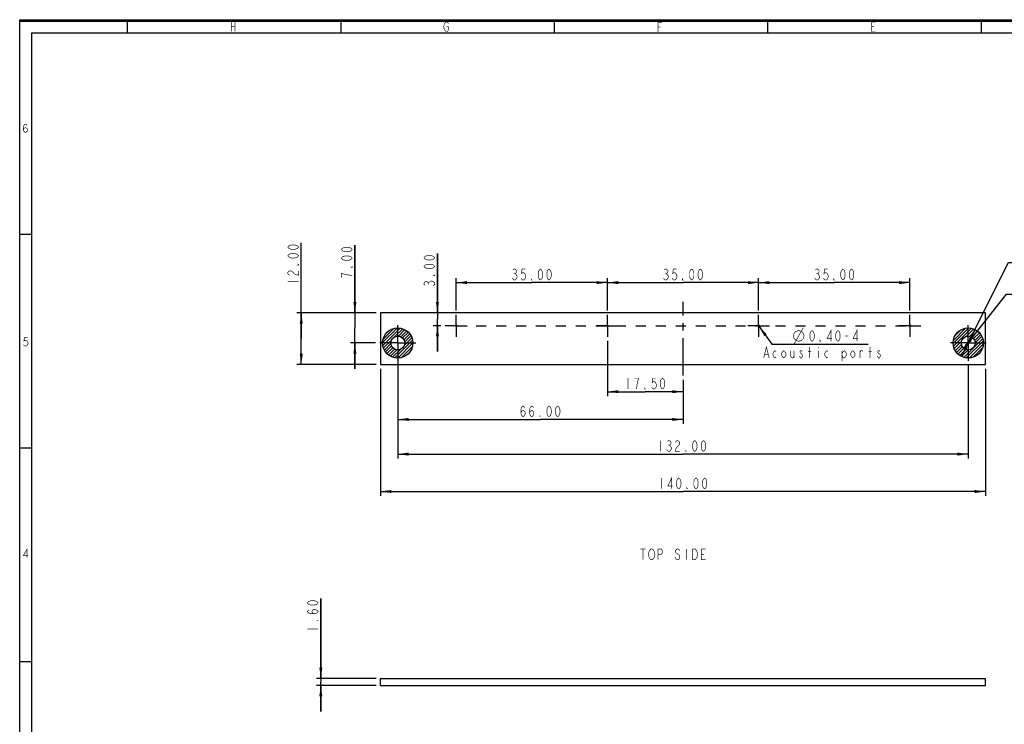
# Model space of a CAD drawing. Header units: millimetres. Extents: x 0 to 420, y 0 to 297.
# Tile 2 of 11: x 0 to 228, y 134 to 297. Entities that reach past the tile are written whole.
import ezdxf

# ---------------------------------------------------------------- set-up
doc = ezdxf.new("R2010")
doc.units = ezdxf.units.MM
doc.header["$LTSCALE"] = 23.1
doc.linetypes.add('CENTER', pattern=[0.6, 0.375, -0.075, 0.075, -0.075])
doc.linetypes.add('DOT', pattern=[0.2, 0.1, -0.1])
doc.layers.get('0').update_dxf_attribs({"linetype": 'CONTINUOUS'})
for name, color, linetype in [('02___PRT_ALL_AXES', 7, 'CONTINUOUS'), ('02__ASM_ALL_AXES', 7, 'CONTINUOUS'), ('03___PRT_ALL_CURVES', 7, 'CONTINUOUS')]:
    doc.layers.add(name, color=color, linetype=linetype)
doc.styles.get("Standard").update_dxf_attribs({"font": 'txt', "width": 0.8})
doc.dimstyles.new('DIMSTYLE_1', dxfattribs={"dimtxt": 2.5, "dimasz": 2.5, "dimexe": 1, "dimexo": 1, "dimtad": 1, "dimzin": 0, "dimdsep": 46, "dimtxsty": 'STANDARD', "dimblk": '_FILLED', "dimblk1": '_FILLED', "dimblk2": '_FILLED', "dimcen": 0.09, "dimadec": 0, "dimazin": 0, "dimtp": 0.01, "dimtm": 0.01, "dimtfac": 1, "dimtofl": 0, "dimtmove": 0, "dimatfit": 3, "dimldrblk": '_FILLED', "dimfxl": 1, "dimtolj": 1, "dimtzin": 0, "dimarcsym": 0})
doc.dimstyles.new('DIMSTYLE_2', dxfattribs={"dimtxt": 2.5, "dimasz": 2.5, "dimexe": 1, "dimexo": 1, "dimtad": 1, "dimzin": 0, "dimdsep": 46, "dimtxsty": 'STANDARD', "dimblk": '_FILLED', "dimblk1": '_FILLED', "dimblk2": '_FILLED', "dimcen": 0.09, "dimadec": 0, "dimazin": 0, "dimtp": 0.01, "dimtm": 0.01, "dimtfac": 1, "dimtmove": 0, "dimatfit": 2, "dimldrblk": '_FILLED', "dimfxl": 1, "dimtolj": 1, "dimtzin": 0, "dimarcsym": 0})

# ---------------------------------------------------------------- blocks, each defined once
blk = doc.blocks.new('_FILLED')
at = {"color": 0, "linetype": 'BYBLOCK'}
blk.add_solid([(0, 0), (-1, 0.14), (-1, -0.14)], dxfattribs=at)
blk = doc.blocks.new('*D0')
at = {"color": 2, "linetype": 'CONTINUOUS'}
for p, q in [((69.68, 144.6), (69.68, 163.1)), ((69.68, 163.1), (69.68, 143.8)), ((82.48, 144.6), (68.68, 144.6)), ((69.68, 137), (69.68, 143.8)), ((82.48, 143), (68.68, 143)), ((69.68, 143), (69.68, 137))]:
    blk.add_line(p, q, dxfattribs=at)
at = {"color": 2, "linetype": 'CONTINUOUS', "xscale": 2.5, "yscale": 2.5, "zscale": 2.5}
for p, rotation in [((69.68, 144.6), 270), ((69.68, 143), 90)]:
    blk.add_blockref('_FILLED', p, dxfattribs=dict(at, rotation=rotation))
blk = doc.blocks.new('*D1')
at = {"color": 2, "linetype": 'CONTINUOUS'}
for p, q in [((100.98, 229.77), (100.98, 237.19)), ((135.98, 229.77), (135.98, 237.19)), ((100.98, 236.19), (118.48, 236.19)), ((135.98, 236.19), (118.48, 236.19))]:
    blk.add_line(p, q, dxfattribs=at)
at = {"color": 2, "linetype": 'CONTINUOUS', "xscale": 2.5, "yscale": 2.5, "zscale": 2.5, "rotation": 180}
blk.add_blockref('_FILLED', (100.98, 236.19), dxfattribs=at)
at = {"color": 2, "linetype": 'CONTINUOUS', "xscale": 2.5, "yscale": 2.5, "zscale": 2.5}
blk.add_blockref('_FILLED', (135.98, 236.19), dxfattribs=at)
blk = doc.blocks.new('*D2')
at = {"color": 2, "linetype": 'CONTINUOUS'}
for p, q in [((135.98, 229.77), (135.98, 237.19)), ((170.98, 229.77), (170.98, 237.19)), ((135.98, 236.19), (153.48, 236.19)), ((170.98, 236.19), (153.48, 236.19))]:
    blk.add_line(p, q, dxfattribs=at)
at = {"color": 2, "linetype": 'CONTINUOUS', "xscale": 2.5, "yscale": 2.5, "zscale": 2.5, "rotation": 180}
blk.add_blockref('_FILLED', (135.98, 236.19), dxfattribs=at)
at = {"color": 2, "linetype": 'CONTINUOUS', "xscale": 2.5, "yscale": 2.5, "zscale": 2.5}
blk.add_blockref('_FILLED', (170.98, 236.19), dxfattribs=at)
blk = doc.blocks.new('*D3')
at = {"color": 2, "linetype": 'CONTINUOUS'}
for p, q in [((170.98, 229.77), (170.98, 237.19)), ((205.98, 229.77), (205.98, 237.19)), ((170.98, 236.19), (188.48, 236.19)), ((205.98, 236.19), (188.48, 236.19))]:
    blk.add_line(p, q, dxfattribs=at)
at = {"color": 2, "linetype": 'CONTINUOUS', "xscale": 2.5, "yscale": 2.5, "zscale": 2.5, "rotation": 180}
blk.add_blockref('_FILLED', (170.98, 236.19), dxfattribs=at)
at = {"color": 2, "linetype": 'CONTINUOUS', "xscale": 2.5, "yscale": 2.5, "zscale": 2.5}
blk.add_blockref('_FILLED', (205.98, 236.19), dxfattribs=at)
blk = doc.blocks.new('*D4')
at = {"color": 2, "linetype": 'CONTINUOUS'}
for p, q in [((135.98, 222.69), (135.98, 209.96)), ((153.48, 213.69), (153.48, 209.96)), ((135.98, 210.96), (144.73, 210.96)), ((153.48, 210.96), (144.73, 210.96))]:
    blk.add_line(p, q, dxfattribs=at)
at = {"color": 2, "linetype": 'CONTINUOUS', "xscale": 2.5, "yscale": 2.5, "zscale": 2.5, "rotation": 180}
blk.add_blockref('_FILLED', (135.98, 210.96), dxfattribs=at)
at = {"color": 2, "linetype": 'CONTINUOUS', "xscale": 2.5, "yscale": 2.5, "zscale": 2.5}
blk.add_blockref('_FILLED', (153.48, 210.96), dxfattribs=at)
blk = doc.blocks.new('*D5')
at = {"color": 2, "linetype": 'CONTINUOUS'}
for p, q in [((96.66, 229.23), (96.66, 242.94)), ((96.66, 242.94), (96.66, 227.73)), ((97.44, 226.23), (95.66, 226.23)), ((96.66, 220.23), (96.66, 227.73)), ((96.66, 226.23), (96.66, 220.23))]:
    blk.add_line(p, q, dxfattribs=at)
at = {"color": 2, "linetype": 'CONTINUOUS', "xscale": 2.5, "yscale": 2.5, "zscale": 2.5}
for p, rotation in [((96.66, 229.23), 270), ((96.66, 226.23), 90)]:
    blk.add_blockref('_FILLED', p, dxfattribs=dict(at, rotation=rotation))
blk = doc.blocks.new('*D6')
at = {"color": 2, "linetype": 'CONTINUOUS'}
for p, q in [((87.48, 221.23), (87.48, 195.52)), ((219.48, 217.09), (219.48, 195.52)), ((87.48, 196.52), (153.48, 196.52)), ((219.48, 196.52), (153.48, 196.52))]:
    blk.add_line(p, q, dxfattribs=at)
at = {"color": 2, "linetype": 'CONTINUOUS', "xscale": 2.5, "yscale": 2.5, "zscale": 2.5, "rotation": 180}
blk.add_blockref('_FILLED', (87.48, 196.52), dxfattribs=at)
at = {"color": 2, "linetype": 'CONTINUOUS', "xscale": 2.5, "yscale": 2.5, "zscale": 2.5}
blk.add_blockref('_FILLED', (219.48, 196.52), dxfattribs=at)
blk = doc.blocks.new('*D7')
at = {"color": 2, "linetype": 'CONTINUOUS'}
for p, q in [((83.48, 216.23), (83.48, 186.87)), ((223.48, 216.23), (223.48, 186.87)), ((83.48, 187.87), (153.48, 187.87)), ((223.48, 187.87), (153.48, 187.87))]:
    blk.add_line(p, q, dxfattribs=at)
at = {"color": 2, "linetype": 'CONTINUOUS', "xscale": 2.5, "yscale": 2.5, "zscale": 2.5, "rotation": 180}
blk.add_blockref('_FILLED', (83.48, 187.87), dxfattribs=at)
at = {"color": 2, "linetype": 'CONTINUOUS', "xscale": 2.5, "yscale": 2.5, "zscale": 2.5}
blk.add_blockref('_FILLED', (223.48, 187.87), dxfattribs=at)
blk = doc.blocks.new('*D8')
at = {"color": 2, "linetype": 'CONTINUOUS'}
for p, q in [((219.48, 222.23), (228.83, 240.81)), ((228.83, 240.81), (247.16, 240.81)), ((247.16, 240.81), (231.83, 240.81)), ((221.05, 225.35), (219.48, 222.23)), ((217.91, 219.1), (219.48, 222.23))]:
    blk.add_line(p, q, dxfattribs=at)
at = {"color": 2, "linetype": 'CONTINUOUS', "xscale": 2.5, "yscale": 2.5, "zscale": 2.5}
for p, rotation in [((221.05, 225.35), 63.3002350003), ((217.91, 219.1), 243.3002350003)]:
    blk.add_blockref('_FILLED', p, dxfattribs=dict(at, rotation=rotation))
blk = doc.blocks.new('*D9')
at = {"color": 2, "linetype": 'CONTINUOUS'}
for p, q in [((219.48, 222.23), (228.34, 233.52)), ((228.34, 233.52), (246.68, 233.52)), ((246.68, 233.52), (231.34, 233.52)), ((220.47, 223.49), (219.48, 222.23)), ((218.49, 220.97), (219.48, 222.23))]:
    blk.add_line(p, q, dxfattribs=at)
at = {"color": 2, "linetype": 'CONTINUOUS', "xscale": 2.5, "yscale": 2.5, "zscale": 2.5}
for p, rotation in [((220.47, 223.49), 51.8833175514), ((218.49, 220.97), 231.8833175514)]:
    blk.add_blockref('_FILLED', p, dxfattribs=dict(at, rotation=rotation))
blk = doc.blocks.new('*D10')
at = {"color": 2, "linetype": 'CONTINUOUS'}
for p, q in [((87.48, 217.09), (87.48, 203.54)), ((153.48, 213.69), (153.48, 203.54)), ((87.48, 204.54), (120.48, 204.54)), ((153.48, 204.54), (120.48, 204.54))]:
    blk.add_line(p, q, dxfattribs=at)
at = {"color": 2, "linetype": 'CONTINUOUS', "xscale": 2.5, "yscale": 2.5, "zscale": 2.5, "rotation": 180}
blk.add_blockref('_FILLED', (87.48, 204.54), dxfattribs=at)
at = {"color": 2, "linetype": 'CONTINUOUS', "xscale": 2.5, "yscale": 2.5, "zscale": 2.5}
blk.add_blockref('_FILLED', (153.48, 204.54), dxfattribs=at)
blk = doc.blocks.new('*D11')
at = {"color": 2, "linetype": 'CONTINUOUS'}
for p, q in [((171.1, 226.06), (174, 221.98)), ((174, 221.98), (177, 221.98)), ((177, 221.98), (196.33, 221.98))]:
    blk.add_line(p, q, dxfattribs=at)
at = {"color": 2, "linetype": 'CONTINUOUS', "xscale": 2.5, "yscale": 2.5, "zscale": 2.5, "rotation": 125.3928374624}
blk.add_blockref('_FILLED', (171.1, 226.06), dxfattribs=at)
blk = doc.blocks.new('*D12')
at = {"color": 2, "linetype": 'CONTINUOUS'}
for p, q in [((77.56, 229.23), (77.56, 244.85)), ((77.56, 244.85), (77.56, 225.73)), ((82.48, 229.23), (76.56, 229.23)), ((77.56, 216.23), (77.56, 225.73)), ((82.34, 222.23), (76.56, 222.23)), ((77.56, 222.23), (77.56, 216.23))]:
    blk.add_line(p, q, dxfattribs=at)
at = {"color": 2, "linetype": 'CONTINUOUS', "xscale": 2.5, "yscale": 2.5, "zscale": 2.5}
for p, rotation in [((77.56, 229.23), 270), ((77.56, 222.23), 90)]:
    blk.add_blockref('_FILLED', p, dxfattribs=dict(at, rotation=rotation))
blk = doc.blocks.new('*D22')
at = {"color": 2, "linetype": 'CONTINUOUS'}
for p, q in [((65.15, 223.23), (65.15, 245.4)), ((82.48, 229.23), (64.15, 229.23)), ((65.15, 229.23), (65.15, 223.23)), ((65.15, 217.23), (65.15, 223.23)), ((82.48, 217.23), (64.15, 217.23))]:
    blk.add_line(p, q, dxfattribs=at)
at = {"color": 2, "linetype": 'CONTINUOUS', "xscale": 2.5, "yscale": 2.5, "zscale": 2.5}
for p, rotation in [((65.15, 229.23), 90), ((65.15, 217.23), 270)]:
    blk.add_blockref('_FILLED', p, dxfattribs=dict(at, rotation=rotation))

msp = doc.modelspace()

# ---------------------------------------------------------------- linework, layer by layer
at = {"color": 7, "linetype": 'CONTINUOUS', "true_color": 0xf5f5f5}
for p, q in [((0, 0), (0, 297)), ((0, 297), (420, 297)), ((0.038, 0.358), (0.038, 296.671)), ((0.038, 296.671), (419.978, 296.671)), ((24.894, 296.671), (24.894, 293.928)), ((74.279, 296.671), (74.279, 293.928)), ((123.665, 296.671), (123.665, 293.928)), ((173.05, 296.671), (173.05, 293.928)), ((222.436, 296.671), (222.436, 293.928)), ((2.782, 3.102), (2.782, 293.928)), ((2.782, 293.928), (417.234, 293.928)), ((2.782, 247.286), (0.038, 247.286)), ((2.782, 197.9), (0.038, 197.9)), ((2.782, 148.515), (0.038, 148.515))]:
    msp.add_line(p, q, dxfattribs=at)
at = {"color": 7, "linetype": 'CONTINUOUS'}
for p, q in [((83.482, 229.228), (83.482, 217.228)), ((223.482, 229.228), (83.482, 229.228)), ((223.482, 217.228), (223.482, 229.228)), ((83.482, 217.228), (223.482, 217.228)), ((83.482, 143), (83.482, 144.6)), ((83.482, 144.6), (223.482, 144.6)), ((223.482, 143), (223.482, 144.6)), ((83.482, 143), (223.482, 143))]:
    msp.add_line(p, q, dxfattribs=at)
at = {"color": 2, "linetype": 'CONTINUOUS'}
for p, q in [((83.983, 222.307), (87.403, 225.727)), ((84.031, 221.648), (88.062, 225.679)), ((84.101, 223.132), (86.577, 225.609)), ((215.985, 222.08), (219.629, 225.724)), ((216.036, 222.838), (218.872, 225.674)), ((216.068, 221.456), (220.254, 225.642)), ((86.73, 223.64), (88.626, 225.536)), ((87.619, 223.822), (89.119, 225.321)), ((88.174, 223.67), (89.553, 225.049)), ((88.592, 223.38), (89.935, 224.724)), ((88.896, 222.977), (90.267, 224.348)), ((88.969, 221.636), (90.768, 223.435)), ((89.068, 222.442), (90.546, 223.92)), ((216.429, 223.938), (217.772, 225.281)), ((219.101, 223.781), (220.792, 225.473)), ((219.818, 223.792), (221.266, 225.239)), ((220.323, 223.589), (221.683, 224.949)), ((220.703, 223.262), (222.048, 224.608)), ((220.968, 222.821), (222.363, 224.215)), ((221.082, 222.228), (222.624, 223.77)), ((84.174, 221.084), (86.07, 222.98)), ((84.388, 220.591), (85.888, 222.091)), ((84.661, 220.156), (86.04, 221.535)), ((84.986, 219.774), (86.33, 221.118)), ((86.829, 218.789), (90.921, 222.881)), ((87.475, 218.728), (90.982, 222.235)), ((88.272, 218.818), (90.892, 221.438)), ((216.237, 220.918), (217.928, 222.609)), ((216.471, 220.444), (217.918, 221.892)), ((216.761, 220.027), (218.121, 221.387)), ((217.102, 219.662), (218.448, 221.007)), ((218.446, 218.884), (222.825, 223.264)), ((219.026, 218.757), (222.952, 222.684)), ((219.711, 218.735), (222.975, 221.999)), ((220.591, 218.908), (222.802, 221.119)), ((85.362, 219.443), (86.733, 220.814)), ((85.79, 219.164), (87.268, 220.642)), ((86.275, 218.942), (88.074, 220.741)), ((89.609, 219.448), (90.262, 220.1)), ((217.494, 219.347), (218.889, 220.742)), ((217.94, 219.086), (219.482, 220.628))]:
    msp.add_line(p, q, dxfattribs=at)
at = {"color": 7, "linetype": 'CONTINUOUS', "true_color": 0xf5f5f5, "const_width": 0.15}
for points in [[(48.945, 296.467), (48.945, 294.272)], [(49.823, 296.467), (49.823, 294.272)], [(98.769, 295.37), (99.208, 295.37), (99.208, 294.638), (99.099, 294.455), (98.879, 294.272), (98.66, 294.272), (98.44, 294.455), (98.33, 294.638), (98.221, 294.821), (98.111, 295.37), (98.221, 295.918), (98.33, 296.101), (98.44, 296.284), (98.66, 296.467), (98.879, 296.467), (99.099, 296.284), (99.208, 296.101)], [(147.716, 294.188), (147.716, 296.383), (148.594, 296.383)], [(197.98, 294.272), (197.102, 294.272), (197.102, 296.467), (197.98, 296.467)], [(48.945, 295.37), (49.823, 295.37)], [(147.716, 295.286), (148.265, 295.286)], [(197.102, 295.37), (197.65, 295.37)], [(0.848, 271.539), (0.972, 271.869), (1.342, 272.033), (1.712, 271.869), (1.836, 271.539), (1.712, 271.21), (1.589, 271.046), (1.342, 270.881), (1.095, 271.046), (0.972, 271.21), (0.848, 271.539), (0.848, 272.198), (0.972, 272.527), (1.095, 272.692), (1.342, 272.856), (1.589, 272.692), (1.712, 272.527)], [(1.836, 223.471), (1.095, 223.471), (0.972, 222.648), (1.218, 222.812), (1.465, 222.812), (1.712, 222.648), (1.836, 222.483), (1.959, 222.154), (1.836, 221.825), (1.712, 221.66), (1.465, 221.495), (1.218, 221.495), (0.972, 221.66), (0.848, 221.825)], [(1.712, 172.54), (1.712, 174.515), (0.848, 173.034), (1.959, 173.034)]]:
    msp.add_lwpolyline(points, dxfattribs=at)
at = {"color": 2, "linetype": 'CONTINUOUS', "const_width": 0.15}
for points in [[(64.53, 244.403), (64.321, 244.153), (64.113, 244.028), (63.696, 243.903), (62.863, 243.903), (62.446, 244.028), (62.238, 244.153), (62.03, 244.403), (62.238, 244.653), (62.446, 244.778), (62.863, 244.903), (63.696, 244.903), (64.113, 244.778), (64.321, 244.653), (64.53, 244.403)], [(76.932, 243.854), (76.724, 243.604), (76.516, 243.479), (76.099, 243.354), (75.266, 243.354), (74.849, 243.479), (74.641, 243.604), (74.432, 243.854), (74.641, 244.104), (74.849, 244.229), (75.266, 244.354), (76.099, 244.354), (76.516, 244.229), (76.724, 244.104), (76.932, 243.854)], [(64.53, 242.403), (64.321, 242.153), (64.113, 242.028), (63.696, 241.903), (62.863, 241.903), (62.446, 242.028), (62.238, 242.153), (62.03, 242.403), (62.238, 242.653), (62.446, 242.778), (62.863, 242.903), (63.696, 242.903), (64.113, 242.778), (64.321, 242.653), (64.53, 242.403)], [(76.932, 241.854), (76.724, 241.604), (76.516, 241.479), (76.099, 241.354), (75.266, 241.354), (74.849, 241.479), (74.641, 241.604), (74.432, 241.854), (74.641, 242.104), (74.849, 242.229), (75.266, 242.354), (76.099, 242.354), (76.516, 242.229), (76.724, 242.104), (76.932, 241.854)], [(96.032, 241.944), (95.824, 241.694), (95.616, 241.569), (95.199, 241.444), (94.366, 241.444), (93.949, 241.569), (93.741, 241.694), (93.532, 241.944), (93.741, 242.194), (93.949, 242.319), (94.366, 242.444), (95.199, 242.444), (95.616, 242.319), (95.824, 242.194), (96.032, 241.944)], [(64.53, 240.403), (64.53, 240.278), (64.321, 240.278), (64.53, 240.403)], [(76.932, 239.854), (76.932, 239.729), (76.724, 239.729), (76.932, 239.854)], [(96.032, 239.944), (95.824, 239.694), (95.616, 239.569), (95.199, 239.444), (94.366, 239.444), (93.949, 239.569), (93.741, 239.694), (93.532, 239.944), (93.741, 240.194), (93.949, 240.319), (94.366, 240.444), (95.199, 240.444), (95.616, 240.319), (95.824, 240.194), (96.032, 239.944)], [(114.107, 239.102), (114.357, 239.311), (114.607, 239.311), (114.857, 239.102), (114.982, 238.894), (114.982, 238.686), (114.857, 238.477), (114.607, 238.269), (114.857, 238.061), (115.107, 237.644)], [(116.982, 239.311), (116.232, 239.311), (116.107, 238.269), (116.357, 238.477), (116.607, 238.477), (116.857, 238.269), (116.982, 238.061), (117.107, 237.644), (116.982, 237.227), (116.857, 237.019), (116.607, 236.811), (116.357, 236.811), (116.107, 237.019), (115.982, 237.227)], [(120.482, 236.811), (120.232, 237.019), (120.107, 237.227), (119.982, 237.644), (119.982, 238.477), (120.107, 238.894), (120.232, 239.102), (120.482, 239.311), (120.732, 239.102), (120.857, 238.894), (120.982, 238.477), (120.982, 237.644), (120.857, 237.227), (120.732, 237.019), (120.482, 236.811)], [(122.482, 236.811), (122.232, 237.019), (122.107, 237.227), (121.982, 237.644), (121.982, 238.477), (122.107, 238.894), (122.232, 239.102), (122.482, 239.311), (122.732, 239.102), (122.857, 238.894), (122.982, 238.477), (122.982, 237.644), (122.857, 237.227), (122.732, 237.019), (122.482, 236.811)], [(149.107, 239.102), (149.357, 239.311), (149.607, 239.311), (149.857, 239.102), (149.982, 238.894), (149.982, 238.686), (149.857, 238.477), (149.607, 238.269), (149.857, 238.061)], [(151.982, 239.311), (151.232, 239.311), (151.107, 238.269), (151.357, 238.477), (151.607, 238.477), (151.857, 238.269), (151.982, 238.061), (152.107, 237.644), (151.982, 237.227), (151.857, 237.019), (151.607, 236.811), (151.357, 236.811), (151.107, 237.019), (150.982, 237.227)], [(155.482, 236.811), (155.232, 237.019), (155.107, 237.227), (154.982, 237.644), (154.982, 238.477), (155.107, 238.894), (155.232, 239.102), (155.482, 239.311), (155.732, 239.102), (155.857, 238.894), (155.982, 238.477), (155.982, 237.644), (155.857, 237.227), (155.732, 237.019), (155.482, 236.811)], [(157.482, 236.811), (157.232, 237.019), (157.107, 237.227), (156.982, 237.644), (156.982, 238.477), (157.107, 238.894), (157.232, 239.102), (157.482, 239.311), (157.732, 239.102), (157.857, 238.894), (157.982, 238.477), (157.982, 237.644), (157.857, 237.227), (157.732, 237.019), (157.482, 236.811)], [(184.107, 239.102), (184.357, 239.311), (184.607, 239.311), (184.857, 239.102), (184.982, 238.894), (184.982, 238.686), (184.857, 238.477), (184.607, 238.269), (184.857, 238.061)], [(186.982, 239.311), (186.232, 239.311), (186.107, 238.269), (186.357, 238.477), (186.607, 238.477), (186.857, 238.269), (186.982, 238.061), (187.107, 237.644), (186.982, 237.227), (186.857, 237.019), (186.607, 236.811), (186.357, 236.811), (186.107, 237.019), (185.982, 237.227)], [(190.482, 236.811), (190.232, 237.019), (190.107, 237.227), (189.982, 237.644), (189.982, 238.477), (190.107, 238.894), (190.232, 239.102), (190.482, 239.311), (190.732, 239.102), (190.857, 238.894), (190.982, 238.477), (190.982, 237.644), (190.857, 237.227), (190.732, 237.019), (190.482, 236.811)], [(192.482, 236.811), (192.232, 237.019), (192.107, 237.227), (191.982, 237.644), (191.982, 238.477), (192.107, 238.894), (192.232, 239.102), (192.482, 239.311), (192.732, 239.102), (192.857, 238.894), (192.982, 238.477), (192.982, 237.644), (192.857, 237.227), (192.732, 237.019), (192.482, 236.811)], [(62.446, 237.903), (62.238, 238.028), (62.03, 238.278), (62.03, 238.528), (62.238, 238.778), (62.446, 238.903), (62.863, 238.903), (63.071, 238.778)], [(63.071, 238.778), (63.488, 238.278), (63.905, 238.028), (64.53, 237.903), (64.53, 238.903)], [(74.432, 238.354), (74.432, 237.354)], [(76.932, 237.854), (75.891, 237.979), (75.266, 238.104), (74.432, 238.354)], [(96.032, 237.944), (96.032, 237.819), (95.824, 237.819), (96.032, 237.944)], [(115.107, 237.436), (114.857, 237.019), (114.607, 236.811), (114.357, 236.811), (114.107, 237.019), (113.982, 237.227)], [(114.357, 238.269), (114.607, 238.269)], [(115.107, 237.644), (115.107, 237.436)], [(118.482, 236.811), (118.357, 236.811), (118.357, 237.019), (118.482, 236.811)], [(150.107, 237.436), (149.857, 237.019), (149.607, 236.811), (149.357, 236.811), (149.107, 237.019), (148.982, 237.227)], [(149.357, 238.269), (149.607, 238.269)], [(149.857, 238.061), (150.107, 237.644), (150.107, 237.436)], [(153.482, 236.811), (153.357, 236.811), (153.357, 237.019), (153.482, 236.811)], [(185.107, 237.436), (184.857, 237.019), (184.607, 236.811), (184.357, 236.811), (184.107, 237.019), (183.982, 237.227)], [(184.357, 238.269), (184.607, 238.269)], [(184.857, 238.061), (185.107, 237.644), (185.107, 237.436)], [(188.482, 236.811), (188.357, 236.811), (188.357, 237.019), (188.482, 236.811)], [(62.03, 236.403), (64.53, 236.403)], [(93.741, 235.569), (93.532, 235.819), (93.532, 236.069), (93.741, 236.319), (93.949, 236.444), (94.157, 236.444), (94.366, 236.319), (94.574, 236.069), (94.782, 236.319)], [(94.574, 235.819), (94.574, 236.069)], [(94.782, 236.319), (95.199, 236.569), (95.407, 236.569)], [(95.407, 236.569), (95.824, 236.319), (96.032, 236.069), (96.032, 235.819), (95.824, 235.569), (95.616, 235.444)], [(179.205, 221.985), (181.288, 225.735)], [(178.997, 223.86), (179.205, 224.485), (179.622, 224.901), (180.247, 225.11), (180.872, 224.901), (181.288, 224.485), (181.497, 223.86), (181.288, 223.235), (180.872, 222.818), (180.247, 222.61), (179.622, 222.818), (179.205, 223.235), (178.997, 223.86)], [(183.33, 222.61), (183.08, 222.818), (182.955, 223.026), (182.83, 223.443), (182.83, 224.276), (182.955, 224.693), (183.08, 224.901), (183.33, 225.11), (183.58, 224.901), (183.705, 224.693), (183.83, 224.276), (183.83, 223.443), (183.705, 223.026), (183.58, 222.818), (183.33, 222.61)], [(187.705, 222.61), (187.705, 225.11), (186.83, 223.235), (187.955, 223.235)], [(189.33, 222.61), (189.08, 222.818), (188.955, 223.026), (188.83, 223.443), (188.83, 224.276), (188.955, 224.693), (189.08, 224.901), (189.33, 225.11), (189.58, 224.901), (189.705, 224.693), (189.83, 224.276), (189.83, 223.443), (189.705, 223.026), (189.58, 222.818), (189.33, 222.61)], [(190.955, 223.86), (191.705, 223.86)], [(193.705, 222.61), (193.705, 225.11), (192.83, 223.235), (193.955, 223.235)], [(172.154, 218.781), (172.779, 221.281), (173.404, 218.781)], [(182.779, 218.781), (182.779, 221.281)], [(184.779, 221.281), (184.779, 221.073)], [(185.33, 222.61), (185.205, 222.61), (185.205, 222.818), (185.33, 222.61)], [(196.779, 218.781), (196.779, 221.281)], [(172.404, 219.615), (173.154, 219.615)], [(175.029, 218.99), (174.779, 218.781), (174.529, 218.99), (174.279, 219.406), (174.279, 219.823), (174.529, 220.24), (174.779, 220.448), (175.029, 220.24)], [(177.279, 219.406), (177.029, 218.99), (176.779, 218.781), (176.529, 218.99), (176.279, 219.406), (176.279, 219.823), (176.529, 220.24), (176.779, 220.448), (177.029, 220.24), (177.279, 219.823), (177.279, 219.406)], [(178.404, 220.448), (178.404, 219.198), (178.654, 218.781), (178.904, 218.781), (179.154, 219.198)], [(179.154, 220.448), (179.154, 218.781)], [(180.529, 220.031), (181.029, 219.615), (181.154, 219.406), (181.154, 219.198), (181.029, 218.99), (180.904, 218.781), (180.654, 218.781), (180.529, 218.99), (180.404, 219.198)], [(181.029, 220.24), (180.904, 220.448), (180.654, 220.448), (180.529, 220.24), (180.529, 220.031)], [(182.404, 220.24), (183.154, 220.24)], [(184.779, 220.448), (184.779, 218.781)], [(187.029, 218.99), (186.779, 218.781), (186.529, 218.99), (186.279, 219.406), (186.279, 219.823), (186.529, 220.24), (186.779, 220.448), (187.029, 220.24)], [(190.279, 219.823), (190.529, 220.24), (190.779, 220.448), (191.029, 220.24), (191.279, 219.823), (191.279, 219.406), (191.029, 218.99), (190.779, 218.781), (190.529, 218.781), (190.279, 219.406)], [(190.279, 220.448), (190.279, 217.948)], [(193.279, 219.406), (193.029, 218.99), (192.779, 218.781), (192.529, 218.99), (192.279, 219.406), (192.279, 219.823), (192.529, 220.24), (192.779, 220.448), (193.029, 220.24), (193.279, 219.823), (193.279, 219.406)], [(194.404, 220.031), (194.654, 220.448), (194.904, 220.448), (195.029, 220.24)], [(194.404, 218.781), (194.404, 220.448)], [(196.404, 220.24), (197.154, 220.24)], [(198.529, 220.031), (199.029, 219.615), (199.154, 219.406), (199.154, 219.198), (199.029, 218.99), (198.904, 218.781), (198.654, 218.781), (198.529, 218.99), (198.404, 219.198)], [(199.029, 220.24), (198.904, 220.448), (198.654, 220.448), (198.529, 220.24), (198.529, 220.031)], [(140.732, 214.09), (140.732, 211.59)], [(142.982, 213.257), (143.232, 214.09), (142.232, 214.09)], [(147.232, 214.09), (146.482, 214.09), (146.357, 213.048), (146.607, 213.257), (146.857, 213.257), (147.107, 213.048), (147.232, 212.84), (147.357, 212.423), (147.232, 212.007), (147.107, 211.798), (146.857, 211.59), (146.607, 211.59), (146.357, 211.798), (146.232, 212.007)], [(148.732, 211.59), (148.482, 211.798), (148.357, 212.007), (148.232, 212.423), (148.232, 213.257), (148.357, 213.673), (148.482, 213.882), (148.732, 214.09), (148.982, 213.882), (149.107, 213.673), (149.232, 213.257), (149.232, 212.423), (149.107, 212.007), (148.982, 211.798), (148.732, 211.59)], [(142.732, 211.59), (142.857, 212.632), (142.982, 213.257)], [(144.732, 211.59), (144.607, 211.59), (144.607, 211.798), (144.732, 211.59)], [(115.982, 206.001), (116.107, 206.417), (116.482, 206.626), (116.857, 206.417), (116.982, 206.001), (116.857, 205.584), (116.732, 205.376), (116.482, 205.167), (116.232, 205.376), (116.107, 205.584), (115.982, 206.001), (115.982, 206.834), (116.107, 207.251), (116.232, 207.459), (116.482, 207.667), (116.732, 207.459), (116.857, 207.251)], [(117.982, 206.001), (118.107, 206.417), (118.482, 206.626), (118.857, 206.417), (118.982, 206.001), (118.857, 205.584), (118.732, 205.376), (118.482, 205.167), (118.232, 205.376), (118.107, 205.584), (117.982, 206.001), (117.982, 206.834), (118.107, 207.251), (118.232, 207.459), (118.482, 207.667), (118.732, 207.459), (118.857, 207.251)], [(122.482, 205.167), (122.232, 205.376), (122.107, 205.584), (121.982, 206.001), (121.982, 206.834), (122.107, 207.251), (122.232, 207.459), (122.482, 207.667), (122.732, 207.459), (122.857, 207.251), (122.982, 206.834), (122.982, 206.001), (122.857, 205.584), (122.732, 205.376), (122.482, 205.167)], [(124.482, 205.167), (124.232, 205.376), (124.107, 205.584), (123.982, 206.001), (123.982, 206.834), (124.107, 207.251), (124.232, 207.459), (124.482, 207.667), (124.732, 207.459), (124.857, 207.251), (124.982, 206.834), (124.982, 206.001), (124.857, 205.584), (124.732, 205.376), (124.482, 205.167)], [(120.482, 205.167), (120.357, 205.167), (120.357, 205.376), (120.482, 205.167)], [(148.204, 199.649), (148.204, 197.149)], [(149.829, 199.441), (150.079, 199.649), (150.329, 199.649), (150.579, 199.441), (150.704, 199.233), (150.704, 199.024), (150.579, 198.816), (150.329, 198.608), (150.579, 198.399), (150.829, 197.983)], [(150.079, 198.608), (150.329, 198.608)], [(152.579, 198.608), (152.079, 198.191), (151.829, 197.774), (151.704, 197.149), (152.704, 197.149)], [(151.704, 199.233), (151.829, 199.441), (152.079, 199.649), (152.329, 199.649), (152.579, 199.441), (152.704, 199.233), (152.704, 198.816), (152.579, 198.608)], [(156.204, 197.149), (155.954, 197.358), (155.829, 197.566), (155.704, 197.983), (155.704, 198.816), (155.829, 199.233), (155.954, 199.441), (156.204, 199.649), (156.454, 199.441), (156.579, 199.233), (156.704, 198.816), (156.704, 197.983), (156.579, 197.566), (156.454, 197.358), (156.204, 197.149)], [(158.204, 197.149), (157.954, 197.358), (157.829, 197.566), (157.704, 197.983), (157.704, 198.816), (157.829, 199.233), (157.954, 199.441), (158.204, 199.649), (158.454, 199.441), (158.579, 199.233), (158.704, 198.816), (158.704, 197.983), (158.579, 197.566), (158.454, 197.358), (158.204, 197.149)], [(150.579, 197.358), (150.329, 197.149), (150.079, 197.149), (149.829, 197.358), (149.704, 197.566)], [(150.829, 197.983), (150.829, 197.774), (150.579, 197.358)], [(154.204, 197.149), (154.079, 197.149), (154.079, 197.358), (154.204, 197.149)], [(148.482, 190.995), (148.482, 188.495)], [(150.857, 188.495), (150.857, 190.995), (149.982, 189.12), (151.107, 189.12)], [(152.482, 188.495), (152.232, 188.703), (152.107, 188.911), (151.982, 189.328), (151.982, 190.161), (152.107, 190.578), (152.232, 190.786), (152.482, 190.995), (152.732, 190.786), (152.857, 190.578), (152.982, 190.161), (152.982, 189.328), (152.857, 188.911), (152.732, 188.703), (152.482, 188.495)], [(156.482, 188.495), (156.232, 188.703), (156.107, 188.911), (155.982, 189.328), (155.982, 190.161), (156.107, 190.578), (156.232, 190.786), (156.482, 190.995), (156.732, 190.786), (156.857, 190.578), (156.982, 190.161), (156.982, 189.328), (156.857, 188.911), (156.732, 188.703), (156.482, 188.495)], [(158.482, 188.495), (158.232, 188.703), (158.107, 188.911), (157.982, 189.328), (157.982, 190.161), (158.107, 190.578), (158.232, 190.786), (158.482, 190.995), (158.732, 190.786), (158.857, 190.578), (158.982, 190.161), (158.982, 189.328), (158.857, 188.911), (158.732, 188.703), (158.482, 188.495)], [(154.482, 188.495), (154.357, 188.495), (154.357, 188.703), (154.482, 188.495)], [(143.602, 174.583), (144.852, 174.583)], [(144.227, 174.583), (144.227, 172.083)], [(146.727, 172.499), (146.602, 172.291), (146.352, 172.083), (146.102, 172.083), (145.852, 172.291), (145.727, 172.499), (145.602, 172.708), (145.477, 173.333), (145.602, 173.958), (145.727, 174.166), (145.852, 174.374), (146.102, 174.583), (146.352, 174.583), (146.602, 174.374), (146.727, 174.166), (146.852, 173.958), (146.977, 173.333), (146.852, 172.708), (146.727, 172.499)], [(147.727, 172.083), (147.727, 174.583), (148.352, 174.583), (148.602, 174.374), (148.727, 174.166), (148.727, 173.749), (148.602, 173.541), (148.352, 173.333), (147.727, 173.333)], [(152.727, 174.166), (152.602, 174.374), (152.352, 174.583), (152.102, 174.583), (151.852, 174.374), (151.727, 174.166), (151.727, 173.958), (151.852, 173.749), (152.102, 173.541), (152.352, 173.333), (152.602, 173.124), (152.727, 172.916), (152.727, 172.499), (152.602, 172.291), (152.352, 172.083), (152.102, 172.083), (151.852, 172.291), (151.727, 172.499), (151.602, 172.708)], [(154.227, 174.583), (154.227, 172.083)], [(155.727, 174.583), (156.227, 174.583), (156.477, 174.374), (156.602, 174.166), (156.727, 173.958), (156.852, 173.333), (156.727, 172.708), (156.602, 172.499), (156.477, 172.291), (156.227, 172.083), (155.727, 172.083), (155.727, 174.583)], [(158.727, 172.083), (157.727, 172.083), (157.727, 174.583), (158.727, 174.583)], [(157.727, 173.333), (158.352, 173.333)], [(69.059, 162.101), (68.851, 161.851), (68.642, 161.726), (68.226, 161.601), (67.392, 161.601), (66.976, 161.726), (66.767, 161.851), (66.559, 162.101), (66.767, 162.351), (66.976, 162.476), (67.392, 162.601), (68.226, 162.601), (68.642, 162.476), (68.851, 162.351), (69.059, 162.101)], [(68.226, 159.601), (67.809, 159.726), (67.601, 160.101), (67.809, 160.476), (68.226, 160.601), (68.642, 160.476), (68.851, 160.351), (69.059, 160.101), (68.851, 159.851), (68.642, 159.726), (68.226, 159.601), (67.392, 159.601), (66.976, 159.726), (66.767, 159.851), (66.559, 160.101), (66.767, 160.351), (66.976, 160.476)], [(69.059, 158.101), (69.059, 157.976), (68.851, 157.976), (69.059, 158.101)], [(66.559, 156.101), (69.059, 156.101)]]:
    msp.add_lwpolyline(points, dxfattribs=at)
at = {"color": 4, "linetype": 'CONTINUOUS'}
for centre, radius in [((87.482, 222.228), 3.5), ((219.482, 222.228), 3.5), ((87.482, 222.228), 1.6), ((219.482, 222.228), 1.6)]:
    msp.add_circle(centre, radius, dxfattribs=at)
at = {"color": 7, "linetype": 'CONTINUOUS'}
for centre in [(100.982, 226.228), (135.982, 226.228), (170.982, 226.228), (205.982, 226.228)]:
    msp.add_circle(centre, 0.2, dxfattribs=at)
at = {"layer": '02___PRT_ALL_AXES', "color": 7, "linetype": 'CENTER'}
for p, q in [((100.982, 226.228), (100.982, 228.768)), ((135.982, 226.228), (135.982, 228.768)), ((170.982, 226.228), (170.982, 228.768)), ((205.982, 226.228), (205.982, 228.768)), ((87.482, 222.228), (87.482, 226.368)), ((100.982, 226.228), (98.442, 226.228)), ((100.982, 226.228), (100.982, 223.687)), ((100.982, 226.228), (103.522, 226.228)), ((135.982, 226.228), (133.442, 226.228)), ((135.982, 226.228), (135.982, 223.687)), ((135.982, 226.228), (138.522, 226.228)), ((170.982, 226.228), (168.442, 226.228)), ((170.982, 226.228), (173.522, 226.228)), ((170.982, 226.228), (170.982, 223.687)), ((205.982, 226.228), (203.442, 226.228)), ((205.982, 226.228), (208.522, 226.228)), ((205.982, 226.228), (205.982, 223.687)), ((219.482, 222.228), (219.482, 226.368)), ((87.482, 222.228), (83.342, 222.228)), ((87.482, 222.228), (87.482, 218.088)), ((87.482, 222.228), (91.622, 222.228)), ((219.482, 222.228), (215.342, 222.228)), ((219.482, 222.228), (223.622, 222.228)), ((219.482, 222.228), (219.482, 218.088))]:
    msp.add_line(p, q, dxfattribs=at)
at = {"layer": '02___PRT_ALL_AXES', "color": 7, "linetype": 'CONTINUOUS'}
for centre in [(87.482, 222.228), (219.482, 222.228)]:
    msp.add_circle(centre, 1.6, dxfattribs=at)
at = {"layer": '02__ASM_ALL_AXES', "color": 7, "linetype": 'CENTER'}
msp.add_line((153.482, 214.688), (153.482, 231.768), dxfattribs=at)
at = {"layer": '03___PRT_ALL_CURVES', "color": 5, "linetype": 'DOT'}
for p, q in [((100.982, 226.228), (100.982, 222.228)), ((100.982, 226.228), (205.982, 226.228)), ((135.982, 226.228), (135.982, 222.228)), ((170.982, 226.228), (170.982, 222.228)), ((205.982, 226.228), (205.982, 222.228))]:
    msp.add_line(p, q, dxfattribs=at)

# ---------------------------------------------------------------- dimensions: what is measured, and where the dimension line sits
at = {"color": 2, "linetype": 'CONTINUOUS'}
for base, p1, p2, angle, picture, middle in [((65.155, 217.228), (83.482, 229.228), (83.482, 217.228), 270, '*D22', (65.155, 235.403)), ((77.557, 229.228), (83.342, 222.228), (83.482, 229.228), 90, '*D12', (77.557, 236.854)), ((96.657, 229.228), (94.657, 226.228), (83.482, 229.228), 90, '*D5', (96.657, 234.944)), ((135.982, 210.965), (153.482, 214.688), (135.982, 223.687), 180, '*D4', (139.732, 210.965)), ((87.482, 204.542), (153.482, 214.688), (87.482, 218.088), 180, '*D10', (115.482, 204.542)), ((69.684, 143), (83.482, 144.6), (83.482, 143), 270, '*D0', (69.684, 155.101))]:
    dim = msp.add_linear_dim(base=base, p1=p1, p2=p2, angle=angle, dimstyle='DIMSTYLE_1', dxfattribs=at)
    dim.commit()
    dim.dimension.update_dxf_attribs({"geometry": picture, "text_midpoint": middle, "dimtype": 160})
for p1, p2, text, picture, middle in [((221.055, 225.354), (217.91, 219.101), '%%c<>', '*D8', (233.83, 241.439)), ((220.47, 223.486), (218.495, 220.969), '%%c<>', '*D9', (233.343, 234.147)), ((171.098, 226.065), (170.866, 226.391), '%%c<>-4', '*D11', (178.997, 222.61))]:
    dim = msp.add_diameter_dim_2p(p1=p1, p2=p2, text=text, dimstyle='DIMSTYLE_2', override={"dimtih": 1, "dimtoh": 1, "dimpost": '<>'}, dxfattribs=at)
    dim.commit()
    dim.dimension.update_dxf_attribs({"geometry": picture, "text_midpoint": middle, "dimtype": 163})
for base, p1, p2, picture, middle in [((135.982, 236.186), (100.982, 228.768), (135.982, 228.768), '*D1', (113.482, 236.186)), ((170.982, 236.186), (135.982, 228.768), (170.982, 228.768), '*D2', (148.482, 236.186)), ((205.982, 236.186), (170.982, 228.768), (205.982, 228.768), '*D3', (183.482, 236.186)), ((219.482, 196.524), (87.482, 222.228), (219.482, 218.088), '*D6', (147.204, 196.524)), ((223.482, 187.87), (83.482, 217.228), (223.482, 217.228), '*D7', (147.482, 187.87))]:
    dim = msp.add_linear_dim(base=base, p1=p1, p2=p2, dimstyle='DIMSTYLE_1', dxfattribs=at)
    dim.commit()
    dim.dimension.update_dxf_attribs({"geometry": picture, "text_midpoint": middle, "dimtype": 160})

doc.saveas('drawing.dxf')
